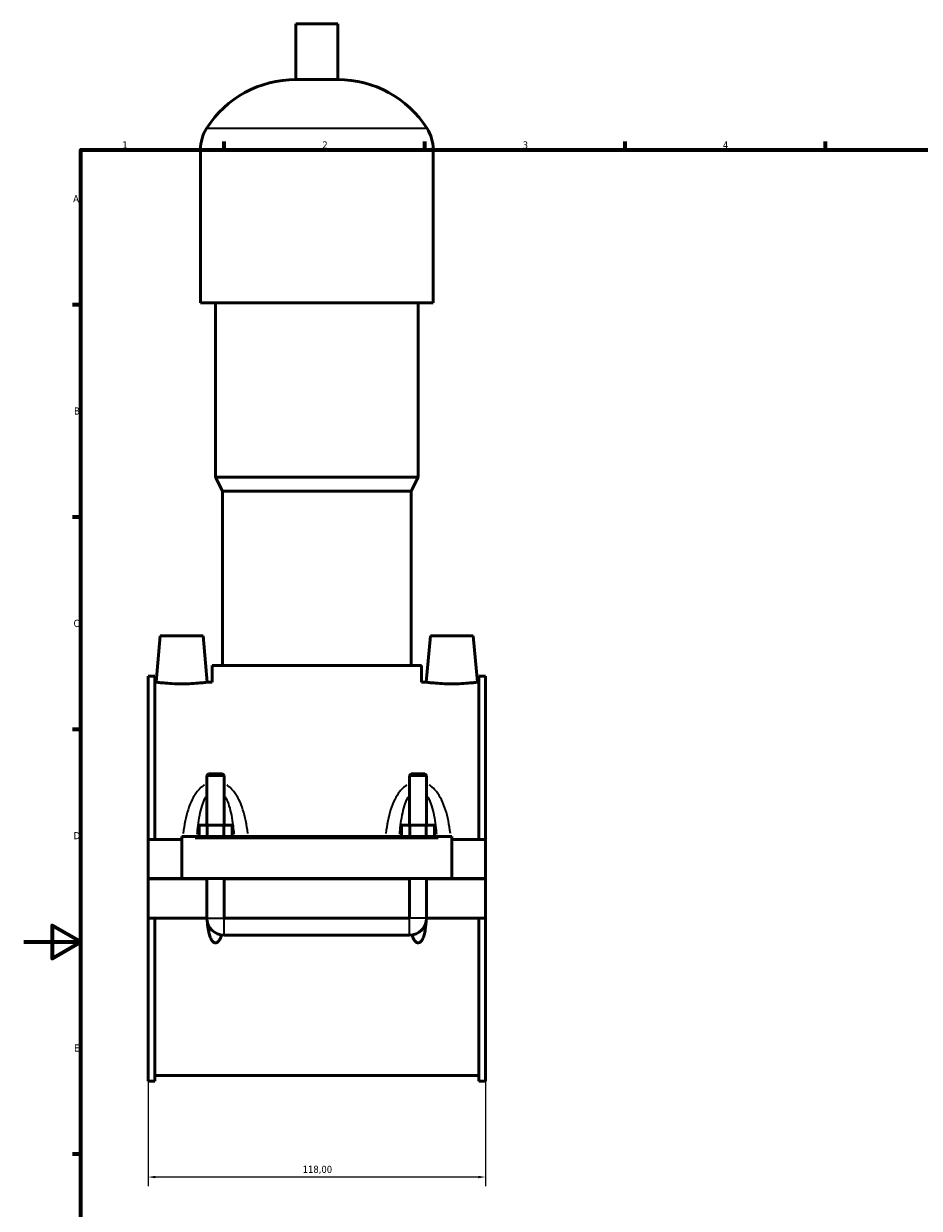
# Model space of a CAD drawing. Header units: millimetres. Extents: x 0 to 976, y -206 to 1211.
# Tile 2 of 8: x 0 to 313, y 204 to 618. Entities that reach past the tile are written whole.
import ezdxf

# ---------------------------------------------------------------- set-up
doc = ezdxf.new("R2010")
doc.units = ezdxf.units.MM
for name, color, linetype, lineweight in [('Border (ISO)', 7, 'Continuous', 70), ('Dimension (ISO)', 7, 'Continuous', 25), ('Visible (ISO)', 7, 'Continuous', 50), ('Visible Narrow (ISO)', 7, 'Continuous', 35)]:
    doc.layers.add(name, color=color, linetype=linetype, lineweight=lineweight)
doc.styles.add('Note Text (ISO)', font='tahoma.ttf')
doc.dimstyles.new('Default (ISO)', dxfattribs={"dimtxt": 2.5, "dimasz": 2.5, "dimexe": 3.175, "dimexo": 0, "dimgap": 0.762, "dimtad": 1, "dimrnd": 1e-08, "dimzin": 0, "dimtxsty": 'Note Text (ISO)', "dimcen": 0.09, "dimdle": 10, "dimclrd": 256, "dimclre": 256, "dimclrt": 232, "dimazin": 0, "dimtfac": 1.40208, "dimtmove": 0, "dimatfit": 3, "dimfxl": 1, "dimtolj": 1, "dimtzin": 0, "dimlwd": -1, "dimlwe": -1, "dimarcsym": 0})

# ---------------------------------------------------------------- blocks, each defined once
blk = doc.blocks.new('Borders Default Border')
at = {"layer": 'Border (ISO)'}
for p, q in [((70.08, 574), (70.08, 576.9)), ((140.17, 574), (140.17, 576.9)), ((210.25, 574), (210.25, 576.9)), ((280.33, 574), (280.33, 576.9)), ((20, 519.75), (17.1, 519.75)), ((20, 445.5), (17.1, 445.5)), ((20, 371.25), (17.1, 371.25)), ((20, 222.75), (17.1, 222.75))]:
    blk.add_line(p, q, dxfattribs=at)
at = {"layer": 'Border (ISO)', "flags": 128}
for points in [[(20, 20), (20, 574), (821, 574), (821, 20), (20, 20)], [(0, 297), (20, 297), (10, 302.77), (10, 291.23), (20, 297)]]:
    blk.add_lwpolyline(points, dxfattribs=at)
at = {"layer": 'Border (ISO)', "color": 232, "true_color": 0xca0064, "char_height": 2.5, "attachment_point": 7, "style": 'Note Text (ISO)'}
for s, insert in [('1', (34.48, 574.4)), ('2', (104.37, 574.4)), ('3', (174.43, 574.35)), ('4', (244.42, 574.4)), ('A', (17.29, 555.62)), ('B', (17.59, 481.37)), ('C', (17.43, 407.08)), ('D', (17.43, 332.88)), ('E', (17.64, 258.63))]:
    blk.add_mtext(s, dxfattribs=dict(at, insert=insert))
blk = doc.blocks.new('*D13')
at = {"layer": 'Defpoints', "color": 0, "transparency": 16777216}
for p in [(43.46, 248.25), (161.46, 248.25), (43.46, 214.76)]:
    blk.add_point(p, dxfattribs=at)
at = {"layer": 'Dimension (ISO)', "transparency": 16777216}
for p, q in [((43.46, 248.25), (43.46, 211.58)), ((161.46, 248.25), (161.46, 211.58)), ((158.96, 214.76), (45.96, 214.76))]:
    blk.add_line(p, q, dxfattribs=at)
for points in [[(45.96, 215.17), (45.96, 214.34), (43.46, 214.76)], [(158.96, 215.17), (158.96, 214.34), (161.46, 214.76)]]:
    blk.add_solid(points, dxfattribs=at)
at = {"layer": 'Dimension (ISO)', "color": 232, "true_color": 0xca0064, "transparency": 16777216, "insert": (97.5, 218.7), "char_height": 2.5, "attachment_point": 1, "style": 'Note Text (ISO)'}
blk.add_mtext('\\A1;118,00', dxfattribs=at)

msp = doc.modelspace()

# ---------------------------------------------------------------- linework, layer by layer
at = {"layer": 'Visible (ISO)'}
for p, q in [((109.779, 618.063), (95.139, 618.063)), ((95.139, 598.543), (95.139, 618.063)), ((109.779, 598.543), (109.779, 618.063)), ((109.779, 598.543), (95.139, 598.543)), ((61.792, 520.463), (61.792, 574.143)), ((143.125, 520.463), (143.125, 574.143)), ((143.125, 520.463), (61.792, 520.463)), ((67.079, 459.463), (67.079, 520.463)), ((137.839, 459.463), (137.839, 520.463)), ((137.839, 459.463), (67.079, 459.463)), ((69.519, 454.583), (67.079, 459.463)), ((135.399, 454.583), (137.839, 459.463)), ((135.399, 454.583), (69.519, 454.583)), ((69.519, 393.583), (69.519, 454.583)), ((135.399, 393.583), (135.399, 454.583)), ((47.759, 404.063), (46.337, 387.813)), ((62.759, 404.063), (47.759, 404.063)), ((62.759, 404.063), (64.18, 387.813)), ((142.159, 404.063), (140.737, 387.813)), ((142.159, 404.063), (157.159, 404.063)), ((157.159, 404.063), (158.58, 387.813)), ((139.059, 393.583), (65.859, 393.583)), ((65.859, 387.813), (65.859, 393.583)), ((139.059, 387.813), (139.059, 393.583)), ((43.459, 389.876), (43.459, 332.813)), ((43.459, 389.876), (45.819, 389.876)), ((45.819, 332.813), (45.819, 389.876)), ((159.099, 332.813), (159.099, 389.876)), ((159.099, 389.876), (161.459, 389.876)), ((161.459, 389.876), (161.459, 332.813)), ((46.337, 387.813), (45.819, 387.813)), ((65.859, 387.813), (64.18, 387.813)), ((140.737, 387.813), (139.059, 387.813)), ((159.099, 387.813), (158.58, 387.813)), ((64.659, 355.78), (64.059, 355.18)), ((70.059, 355.18), (64.059, 355.18)), ((64.059, 355.18), (64.059, 337.813)), ((64.659, 355.78), (69.459, 355.78)), ((69.459, 355.78), (70.059, 355.18)), ((70.059, 355.18), (70.059, 337.813)), ((135.459, 355.78), (134.859, 355.18)), ((140.859, 355.18), (134.859, 355.18)), ((134.859, 337.813), (134.859, 355.18)), ((135.459, 355.78), (140.259, 355.78)), ((140.259, 355.78), (140.859, 355.18)), ((140.859, 337.813), (140.859, 355.18)), ((61.285, 333.813), (61.285, 337.813)), ((61.285, 337.813), (64.172, 337.813)), ((64.172, 333.813), (64.172, 337.813)), ((64.172, 337.813), (69.945, 337.813)), ((69.945, 333.813), (69.945, 337.813)), ((69.945, 337.813), (72.832, 337.813)), ((72.832, 333.813), (72.832, 337.813)), ((132.085, 333.813), (132.085, 337.813)), ((132.085, 337.813), (134.972, 337.813)), ((134.972, 333.813), (134.972, 337.813)), ((134.972, 337.813), (140.745, 337.813)), ((140.745, 333.813), (140.745, 337.813)), ((140.745, 337.813), (143.632, 337.813)), ((143.632, 333.813), (143.632, 337.813)), ((55.259, 332.813), (43.459, 332.813)), ((43.459, 319.113), (43.459, 332.813)), ((55.259, 333.313), (55.259, 333.813)), ((149.659, 333.813), (55.259, 333.813)), ((55.259, 319.113), (55.259, 333.313)), ((149.659, 333.813), (149.659, 333.313)), ((149.659, 333.313), (149.659, 319.113)), ((161.459, 332.813), (149.659, 332.813)), ((161.459, 332.813), (161.459, 319.113)), ((43.459, 319.113), (55.259, 319.113)), ((43.459, 305.313), (43.459, 319.013)), ((64.059, 319.013), (43.459, 319.013)), ((149.659, 319.113), (55.259, 319.113)), ((64.059, 319.113), (64.059, 319.013)), ((64.059, 305.313), (64.059, 319.013)), ((70.059, 319.113), (70.059, 319.013)), ((134.859, 319.013), (70.059, 319.013)), ((70.059, 319.013), (70.059, 305.313)), ((134.859, 319.013), (134.859, 319.113)), ((134.859, 305.313), (134.859, 319.013)), ((140.859, 319.013), (140.859, 319.113)), ((161.459, 319.013), (140.859, 319.013)), ((140.859, 319.013), (140.859, 305.313)), ((149.659, 319.113), (161.459, 319.113)), ((161.459, 319.013), (161.459, 305.313)), ((64.059, 305.313), (43.459, 305.313)), ((43.459, 305.313), (43.459, 248.251)), ((45.819, 248.251), (45.819, 305.313)), ((134.859, 305.313), (70.059, 305.313)), ((161.459, 305.313), (140.859, 305.313)), ((159.099, 248.251), (159.099, 305.313)), ((161.459, 305.313), (161.459, 248.251)), ((70.059, 299.313), (134.859, 299.313)), ((159.099, 250.313), (45.819, 250.313)), ((43.459, 248.251), (45.819, 248.251)), ((159.099, 248.251), (161.459, 248.251))]:
    msp.add_line(p, q, dxfattribs=at)
for centre, radius, start, end in [((95.139, 561.497), 37.046, 90, 147.38758), ((109.779, 561.497), 37.046, 32.61242, 90), ((75.374, 574.143), 13.582, 147.38758, 180), ((129.543, 574.143), 13.582, 0, 32.61242), ((70.059, 305.313), 6, 180, 270), ((134.859, 305.313), 6, 270, 0)]:
    msp.add_arc(centre, radius, start, end, dxfattribs=at)
for points, knots in [([(55.259, 387.225), (54.133, 387.225), (52.934, 387.256), (50.732, 387.368), (49.73, 387.447), (48.15, 387.594), (47.466, 387.673), (46.56, 387.783), (46.337, 387.813), (46.337, 387.813)], [2.6996216, 2.6996216, 2.6996216, 2.6996216, 3.0373, 3.0373, 3.3749784, 3.3749784, 3.7122055, 3.7122055, 4.0494325, 4.0494325, 4.0494325, 4.0494325]), ([(64.18, 387.813), (64.18, 387.813), (63.957, 387.783), (63.051, 387.673), (62.368, 387.594), (60.788, 387.447), (59.785, 387.368), (57.583, 387.256), (56.384, 387.225), (55.259, 387.225)], [6.7490541, 6.7490541, 6.7490541, 6.7490541, 7.0862811, 7.0862811, 7.4235082, 7.4235082, 7.7611866, 7.7611866, 8.0988649, 8.0988649, 8.0988649, 8.0988649]), ([(149.659, 387.225), (148.533, 387.225), (147.334, 387.256), (145.132, 387.368), (144.13, 387.447), (142.55, 387.594), (141.866, 387.673), (140.96, 387.783), (140.737, 387.813), (140.737, 387.813)], [0, 0, 0, 0, 0.3376784, 0.3376784, 0.6753568, 0.6753568, 1.0125838, 1.0125838, 1.3498108, 1.3498108, 1.3498108, 1.3498108]), ([(158.58, 387.813), (158.58, 387.813), (158.357, 387.783), (157.451, 387.673), (156.768, 387.594), (155.188, 387.447), (154.185, 387.368), (151.983, 387.256), (150.784, 387.225), (149.659, 387.225)], [4.0494325, 4.0494325, 4.0494325, 4.0494325, 4.3866595, 4.3866595, 4.7238865, 4.7238865, 5.0615649, 5.0615649, 5.3992433, 5.3992433, 5.3992433, 5.3992433]), ([(69.173, 299.379), (69.098, 299.128), (69.012, 298.876), (68.706, 298.1), (68.449, 297.597), (67.96, 297.064), (67.803, 296.926), (67.539, 296.776), (67.446, 296.736), (67.255, 296.682), (67.156, 296.668), (66.961, 296.668), (66.863, 296.682), (66.671, 296.736), (66.578, 296.776), (66.314, 296.926), (66.157, 297.064), (65.668, 297.597), (65.411, 298.1), (64.993, 299.16), (64.837, 299.719), (64.46, 301.37), (64.312, 302.578), (64.212, 303.886), (64.207, 303.945), (64.203, 304.005)], [1.539087, 1.539087, 1.539087, 1.539087, 1.6155307, 1.6155307, 1.7803763, 1.7803763, 1.8390247, 1.8390247, 1.8683489, 1.8683489, 1.8976731, 1.8976731, 1.9269973, 1.9269973, 1.9563215, 1.9563215, 2.0149698, 2.0149698, 2.1798154, 2.1798154, 2.344661, 2.344661, 2.7073323, 2.7073323, 2.7246031, 2.7246031, 2.7246031, 2.7246031]), ([(140.714, 304.005), (140.71, 303.945), (140.705, 303.886), (140.605, 302.578), (140.457, 301.37), (140.08, 299.719), (139.924, 299.16), (139.506, 298.1), (139.249, 297.597), (138.76, 297.064), (138.603, 296.926), (138.339, 296.776), (138.246, 296.736), (138.055, 296.682), (137.956, 296.668), (137.761, 296.668), (137.663, 296.682), (137.471, 296.736), (137.378, 296.776), (137.114, 296.926), (136.957, 297.064), (136.468, 297.597), (136.211, 298.1), (135.905, 298.876), (135.82, 299.128), (135.744, 299.379)], [1.070743, 1.070743, 1.070743, 1.070743, 1.0880139, 1.0880139, 1.4506851, 1.4506851, 1.6155307, 1.6155307, 1.7803763, 1.7803763, 1.8390247, 1.8390247, 1.8683489, 1.8683489, 1.8976731, 1.8976731, 1.9269973, 1.9269973, 1.9563215, 1.9563215, 2.0149698, 2.0149698, 2.1798154, 2.1798154, 2.2562592, 2.2562592, 2.2562592, 2.2562592])]:
    msp.add_open_spline(points, degree=3, knots=knots, dxfattribs=at)
at = {"layer": 'Visible Narrow (ISO)'}
for p, q in [((140.51, 581.463), (64.408, 581.463)), ((142.625, 574.143), (62.293, 574.143)), ((59.979, 333.313), (144.939, 333.313)), ((64.095, 305.313), (70.022, 305.313)), ((70.059, 299.35), (70.059, 305.276)), ((134.859, 299.35), (134.859, 305.276)), ((140.822, 305.313), (134.895, 305.313))]:
    msp.add_line(p, q, dxfattribs=at)
for points, knots in [([(63.154, 351.838), (62.777, 351.6), (62.42, 351.333), (61.552, 350.589), (61.07, 350.079), (59.962, 348.693), (59.394, 347.769), (58.325, 345.646), (57.855, 344.429), (57.062, 341.911), (56.741, 340.609), (56.184, 337.849), (55.957, 336.389), (55.773, 334.911)], [-2.5260283, -2.5260283, -2.5260283, -2.5260283, -2.3905464, -2.3905464, -2.1773, -2.1773, -1.8494342, -1.8494342, -1.4613751, -1.4613751, -1.0698534, -1.0698534, -0.6471615, -0.6471615, -0.6471615, -0.6471615]), ([(78.344, 334.911), (78.16, 336.389), (77.933, 337.849), (77.376, 340.609), (77.055, 341.911), (76.262, 344.429), (75.792, 345.646), (74.723, 347.769), (74.156, 348.693), (73.047, 350.079), (72.565, 350.589), (71.697, 351.333), (71.34, 351.6), (70.963, 351.838)], [-5.2359792, -5.2359792, -5.2359792, -5.2359792, -4.8132874, -4.8132874, -4.4217656, -4.4217656, -4.0337066, -4.0337066, -3.7058407, -3.7058407, -3.4925944, -3.4925944, -3.3571125, -3.3571125, -3.3571125, -3.3571125]), ([(133.954, 351.838), (133.577, 351.6), (133.22, 351.333), (132.352, 350.589), (131.87, 350.079), (130.762, 348.693), (130.194, 347.769), (129.125, 345.646), (128.655, 344.429), (127.862, 341.911), (127.541, 340.609), (126.984, 337.849), (126.757, 336.389), (126.573, 334.911)], [-2.5260812, -2.5260812, -2.5260812, -2.5260812, -2.3905991, -2.3905991, -2.1773525, -2.1773525, -1.8494864, -1.8494864, -1.4614272, -1.4614272, -1.0699087, -1.0699087, -0.6472144, -0.6472144, -0.6472144, -0.6472144]), ([(149.144, 334.911), (148.96, 336.389), (148.733, 337.849), (148.176, 340.609), (147.855, 341.911), (147.062, 344.429), (146.592, 345.646), (145.523, 347.769), (144.956, 348.693), (143.847, 350.079), (143.365, 350.589), (142.497, 351.333), (142.14, 351.6), (141.763, 351.838)], [-5.2360321, -5.2360321, -5.2360321, -5.2360321, -4.8133379, -4.8133379, -4.4218193, -4.4218193, -4.0337601, -4.0337601, -3.705894, -3.705894, -3.4926474, -3.4926474, -3.3571654, -3.3571654, -3.3571654, -3.3571654]), ([(60.63, 334.628), (60.72, 335.652), (60.825, 336.665), (61.106, 338.885), (61.292, 340.083), (61.749, 342.4), (62.02, 343.519), (62.637, 345.472), (62.964, 346.323), (63.468, 347.327), (63.589, 347.551), (63.716, 347.766)], [0.7495781, 0.7495781, 0.7495781, 0.7495781, 1.0698534, 1.0698534, 1.4613751, 1.4613751, 1.8494342, 1.8494342, 2.1773, 2.1773, 2.2753816, 2.2753816, 2.2753816, 2.2753816]), ([(70.401, 347.766), (70.528, 347.551), (70.649, 347.327), (71.153, 346.323), (71.481, 345.472), (72.097, 343.519), (72.368, 342.4), (72.826, 340.083), (73.011, 338.885), (73.292, 336.665), (73.397, 335.652), (73.487, 334.628)], [3.6077591, 3.6077591, 3.6077591, 3.6077591, 3.7058407, 3.7058407, 4.0337066, 4.0337066, 4.4217656, 4.4217656, 4.8132874, 4.8132874, 5.1335626, 5.1335626, 5.1335626, 5.1335626]), ([(131.43, 334.628), (131.52, 335.652), (131.625, 336.665), (131.906, 338.885), (132.092, 340.083), (132.549, 342.4), (132.82, 343.519), (133.437, 345.472), (133.764, 346.323), (134.268, 347.327), (134.389, 347.551), (134.516, 347.766)], [0.7496311, 0.7496311, 0.7496311, 0.7496311, 1.0699087, 1.0699087, 1.4614272, 1.4614272, 1.8494864, 1.8494864, 2.1773525, 2.1773525, 2.2754345, 2.2754345, 2.2754345, 2.2754345]), ([(141.201, 347.766), (141.328, 347.551), (141.449, 347.327), (141.953, 346.323), (142.281, 345.472), (142.897, 343.519), (143.168, 342.4), (143.626, 340.083), (143.811, 338.885), (144.092, 336.665), (144.197, 335.652), (144.287, 334.628)], [3.607812, 3.607812, 3.607812, 3.607812, 3.705894, 3.705894, 4.0337601, 4.0337601, 4.4218193, 4.4218193, 4.8133379, 4.8133379, 5.1336155, 5.1336155, 5.1336155, 5.1336155])]:
    msp.add_open_spline(points, degree=3, knots=knots, dxfattribs=at)

# ---------------------------------------------------------------- block references
msp.add_blockref('Borders Default Border', (0, 0))

# ---------------------------------------------------------------- dimensions: what is measured, and where the dimension line sits
at = {"layer": 'Dimension (ISO)'}
dim = msp.add_linear_dim(base=(43.459, 214.758), p1=(161.459, 248.251), p2=(43.459, 248.251), dimstyle='Default (ISO)', override={"dimdec": 2, "dimtp": 0, "dimtm": 0, "dimtdec": 2, "dimtofl": 0, "dimatfit": 1}, dxfattribs=at)
dim.commit()
dim.dimension.update_dxf_attribs({"geometry": '*D13', "text_midpoint": (102.459, 214.758), "dimtype": 160})

doc.saveas('drawing.dxf')
